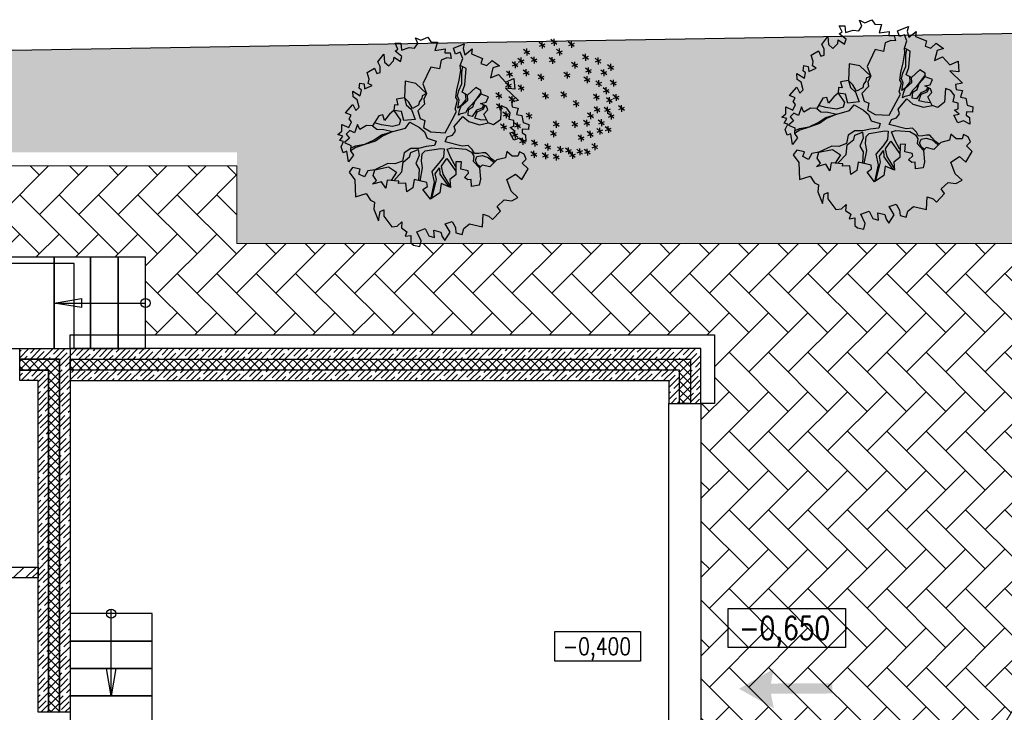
# Model space of a CAD drawing. Header units: millimetres. Extents: x 53645 to 137188, y 78097 to 135542.
# Tile 82 of 256: x 75551 to 86320, y 90223 to 97803. Entities that reach past the tile are written whole.
import ezdxf

# ---------------------------------------------------------------- set-up
doc = ezdxf.new("R2010")
doc.units = ezdxf.units.MM
doc.linetypes.add('CONTI', pattern=[0])
doc.layers.add('axis_dim', color=40, linetype='CONTI')
doc.layers.add('tree', color=67, linetype='Continuous')
for name, color, linetype, lineweight in [('GP-graas', 94, 'Continuous', 9), ('GP-POKRITIE1', 7, 'Continuous', 9), ('mark', 4, 'Continuous', 15), ('stair1', 7, 'Continuous', 15)]:
    doc.layers.add(name, color=color, linetype=linetype, lineweight=lineweight)
doc.layers.add('line 1 GP', color=90, linetype='Continuous', lineweight=0, plot=False)
doc.styles.add('GOST 2.304', font='CS_Gost2304.shx', dxfattribs={"width": 0.8, "oblique": 15})
doc.linetypes.add('ограждение1', pattern='A,6.35,-2.54,[133,ltypeshp.shx,S=2.54,R=0,X=-2.54,Y=0],-2.54,25.4', length=36.83)

# ---------------------------------------------------------------- blocks, each defined once
blk = doc.blocks.new('SYMBOL_Tree_4_2D')
at = {"color": 0, "linetype": 'ByBlock'}
for points in [[(-2.181, -0.522), (-2.227, -0.253), (-2.319, -0.292), (-2.365, -0.146), (-2.304, -0.015), (-2.396, 0.015), (-2.327, 0.123), (-2.45, 0.161), (-2.35, 0.246), (-2.35, 0.415), (-2.174, 0.338), (-2.112, 0.476), (-2.166, 0.553), (-2.12, 0.645), (-2.258, 0.699), (-2.074, 0.906), (-2.004, 0.76), (-1.92, 0.845), (-1.966, 1.029), (-2.066, 1.098), (-2.074, 1.244), (-1.889, 1.129), (-1.859, 1.267), (-1.92, 1.313), (-1.905, 1.444), (-1.797, 1.421), (-1.782, 1.298), (-1.597, 1.382), (-1.69, 1.436), (-1.667, 1.544), (-1.72, 1.705), (-1.536, 1.812), (-1.482, 1.682), (-1.398, 1.705), (-1.398, 1.859), (-1.452, 1.974), (-1.306, 2.166), (-1.29, 1.966), (-1.183, 1.874), (-1.06, 1.997), (-1.045, 2.089), (-0.891, 1.981), (-0.852, 2.104), (-1.021, 2.235), (-0.952, 2.289), (-1.021, 2.434), (-0.883, 2.434), (-0.868, 2.266), (-0.676, 2.327), (-0.538, 2.312), (-0.461, 2.427), (-0.515, 2.573), (-0.384, 2.511), (-0.207, 2.588), (-0.138, 2.473), (0.031, 2.465), (-0.031, 2.258), (0.223, 2.296), (0.215, 2.196), (0.345, 2.196), (0.376, 2.058), (0.261, 2.073), (0.123, 2.012), (0.084, 1.797), (-0.131, 1.843), (-0.33, 1.421), (-0.238, 1.183), (-0.507, 1.436), (-0.776, 1.49), (-0.791, 1.075), (-0.991, 1.044), (-0.952, 0.891), (-1.037, 0.898), (-1.052, 0.76), (-1.16, 0.668), (-1.29, 0.507), (-1.329, 0.653), (-1.429, 0.63), (-1.582, 0.376), (-1.736, 0.384), (-1.905, 0.284), (-1.958, 0.415), (-2.035, 0.2), (-2.15, 0.261), (-2.242, 0.169), (-2.158, 0.069), (-2.281, -0.038), (-2.127, -0.108), (-2.135, -0.246), (-2.058, -0.353)], [(0.43, 2.312), (0.699, 2.419), (0.668, 2.304), (0.714, 2.15), (0.891, 2.296), (0.875, 2.173), (1.152, 2.058), (1.113, 1.928), (1.259, 1.882), (1.39, 2.004), (1.574, 1.874), (1.413, 1.82), (1.351, 1.574), (1.551, 1.659), (1.728, 1.467), (1.935, 1.559), (1.958, 1.29), (1.728, 1.313), (2.05, 1.006), (1.874, 0.975), (1.889, 0.853), (2.043, 0.822), (1.996, 0.66), (2.127, 0.637), (2.166, 0.461), (2.304, 0.415), (2.296, 0.284), (2.143, 0.292), (2.135, 0.207), (2.219, 0.154), (2.227, -0.015), (2.073, 0.069), (1.928, 0.023), (1.828, 0.207), (1.966, 0.238), (1.843, 0.338), (1.935, 0.369), (1.935, 0.507), (1.812, 0.538), (1.843, 0.699), (1.759, 0.822), (1.62, 0.876), (1.597, 0.53), (1.428, 0.399), (1.29, 0.453), (1.183, 0.668), (1.282, 0.776), (1.252, 0.868), (1.106, 0.937), (1.244, 0.968), (1.298, 1.098), (1.121, 1.167), (1.113, 1.259), (0.983, 1.336), (0.776, 1.144), (0.645, 1.213), (0.714, 1.398), (0.745, 1.805), (0.599, 1.882), (0.66, 2.058), (0.599, 2.212), (0.476, 2.166)], [(-2.166, -0.776), (-2.027, -0.967), (-2.012, -1.39), (-1.743, -1.305), (-1.636, -1.474), (-1.536, -1.521), (-1.551, -1.697), (-1.436, -1.989), (-1.398, -1.759), (-1.306, -1.712), (-1.306, -1.874), (-1.106, -2.135), (-0.968, -2.119), (-0.852, -2.012), (-0.868, -2.166), (-0.73, -2.258), (-0.776, -2.373), (-0.63, -2.35), (-0.63, -2.534), (-0.568, -2.596), (-0.407, -2.626), (-0.376, -2.488), (-0.484, -2.258), (-0.277, -2.181), (-0.184, -2.365), (-0.046, -2.404), (-0.062, -2.219), (0.115, -2.266), (0.146, -2.381), (0.215, -2.48), (0.345, -2.273), (0.223, -2.066), (0.399, -2.004), (0.476, -2.158), (0.492, -2.289), (0.645, -2.327), (0.683, -2.181), (0.829, -2.066), (1.152, -2.135), (1.167, -1.82), (1.313, -1.874), (1.398, -1.958), (1.597, -1.743), (1.513, -1.628), (1.689, -1.467), (1.882, -1.49), (2.035, -1.405), (1.866, -1.252), (1.759, -0.96), (1.973, -0.822), (2.127, -0.96), (2.288, -0.691), (2.143, -0.553), (2.242, -0.453), (2.189, -0.33), (2.073, -0.269), (2.035, -0.376), (1.889, -0.376), (1.759, -0.261), (1.72, -0.415), (1.505, -0.469), (1.336, -0.645), (1.144, -0.599), (1.075, -0.668), (1.098, -0.952), (1.067, -1.098), (0.875, -1.129), (0.868, -0.96), (0.783, -0.967), (0.706, -0.906), (0.806, -0.799), (0.791, -0.745), (0.614, -0.699), (0.63, -0.515), (0.492, -0.522), (0.484, -0.845), (0.338, -0.96), (0.353, -1.16), (0.123, -1.06), (0.092, -1.29), (-0.146, -1.451), (-0.33, -1.206), (-0.215, -1.129), (-0.23, -1.037), (-0.553, -0.96), (-0.584, -1.167), (-0.73, -1.267), (-0.76, -1.052), (-0.937, -1.06), (-0.929, -0.998), (-1.221, -0.975), (-1.252, -1.175), (-1.359, -1.014), (-1.59, -1.075), (-1.49, -0.983), (-1.567, -0.86), (-1.528, -0.714), (-1.705, -0.745), (-1.789, -0.891), (-1.928, -0.822), (-1.889, -0.699), (-2.081, -0.66)]]:
    blk.add_lwpolyline(points, close=True, dxfattribs=at)
for points in [[(-0.238, 1.183), (-0.307, 1.044), (-0.292, 0.921), (-0.461, 0.753), (-0.4, 0.561), (-0.284, 0.507), (-0.315, 0.338), (-0.131, 0.23), (0.223, 0.207), (0.399, 0.53), (0.507, 0.737), (0.468, 0.791), (0.53, 1.014), (0.484, 1.083), (0.515, 1.275), (0.568, 1.513), (0.614, 1.759), (0.599, 1.882)], [(0.724, 1.171), (0.737, 1.037), (0.622, 0.883), (0.538, 0.822), (0.568, 1.014), (0.53, 1.114), (0.561, 1.259), (0.637, 1.421), (0.637, 1.713), (0.66, 1.85)], [(-0.238, 1.183), (-0.353, 1.129), (-0.361, 1.06), (-0.415, 0.983), (-0.438, 0.891), (-0.591, 0.806), (-0.684, 0.968), (-0.791, 1.075), (-0.745, 0.898), (-0.614, 0.783), (-0.522, 0.538), (-0.807, 0.507), (-0.868, 0.737), (-1.052, 0.76), (-0.891, 0.522), (-0.922, 0.407), (-1.091, 0.361), (-1.359, 0.399), (-1.537, 0.451)], [(1.117, 1.214), (0.975, 1.021), (0.883, 0.906), (0.799, 0.822), (0.729, 0.699), (0.614, 0.676), (0.553, 0.645), (0.576, 0.76), (0.622, 0.876), (0.783, 1.021), (0.776, 1.144)], [(1.177, 0.903), (1.144, 0.822), (1.006, 0.768), (0.898, 0.614), (0.791, 0.637), (0.806, 0.783), (0.914, 0.853), (0.967, 0.998), (1.121, 1.167)], [(1.259, 0.515), (1.106, 0.53), (0.96, 0.568), (1.021, 0.73), (1.167, 0.791), (1.217, 0.884)], [(1.468, -0.508), (1.375, -0.445), (1.282, -0.346), (1.229, -0.292), (1.152, -0.292), (1.06, -0.307), (0.952, -0.315), (0.898, -0.215), (0.799, -0.115), (0.645, -0.131), (0.223, -0.023), (0.276, 0.1), (0.407, 0.146), (0.476, 0.246), (0.445, 0.361), (0.66, 0.614), (0.814, 0.484), (1.075, 0.407), (1.29, 0.453)], [(-1.582, 0.376), (-1.482, 0.292), (-1.306, 0.284), (-1.083, 0.238), (-0.768, 0.323), (-0.653, 0.469), (-0.415, 0.338), (-0.292, 0.23), (-0.223, 0.069), (0, 0), (-0.039, -0.115), (-0.253, -0.138), (-0.438, -0.184), (-0.63, -0.184), (-0.799, -0.292), (-0.837, -0.499), (-1.029, -0.568), (-1.206, -0.561), (-1.528, -0.714)], [(-2.131, -0.176), (-2.012, -0.123), (-1.774, -0.077), (-1.544, 0.031), (-1.359, 0.154), (-1.083, 0.238), (-1.336, 0.123), (-1.513, 0), (-1.774, -0.085), (-2.004, -0.161), (-2.135, -0.246)], [(-1.053, -0.989), (-0.852, -0.768), (-0.822, -0.53), (-0.661, -0.392), (-0.63, -0.284), (-0.446, -0.215), (-0.423, -0.361), (-0.507, -0.561), (-0.423, -0.699), (-0.444, -0.986)], [(-0.399, -0.997), (-0.338, -0.668), (-0.369, -0.492), (-0.353, -0.322), (-0.277, -0.246), (0.115, -0.184), (0.2, -0.192), (0.177, -0.399), (0.069, -0.553), (-0.108, -0.76), (-0.054, -1.029), (-0.146, -1.451)], [(0.489, -0.645), (0.361, -0.415), (0.276, -0.207), (0.384, -0.169), (0.737, -0.2), (0.875, -0.276), (0.937, -0.376), (0.921, -0.499), (1.075, -0.668)], [(0.35, -1.12), (0.169, -0.822), (0.131, -0.63), (0.261, -0.438), (0.486, -0.753)], [(1.098, -0.645), (1.037, -0.599), (0.975, -0.484), (1.014, -0.384), (1.144, -0.361), (1.29, -0.407), (1.441, -0.535)], [(-1.528, -0.714), (-1.19, -0.645), (-0.991, -0.776), (-1.121, -0.983)], [(-0.113, -1.429), (0.008, -0.96), (-0.023, -0.814), (0.084, -0.668), (0.092, -0.829), (0.315, -1.143)]]:
    blk.add_lwpolyline(points, dxfattribs=at)
blk = doc.blocks.new('2D Tree (4)')
blk.add_blockref('SYMBOL_Tree_4_2D', (0, 0))
blk = doc.blocks.new('_F85QCL')
at = {"color": 0}
for p, q in [((70.8, 224.4), (55, 200.3)), ((60.6, 226.2), (67.1, 201.2)), ((-85.2, 189.2), (-100.9, 165.1)), ((-95.3, 191), (-88.9, 166)), ((-65.8, 196.2), (-42.7, 194.3)), ((-47.3, 206.4), (-63, 182.3)), ((-57.5, 208.2), (-51, 183.2)), ((-14.2, 187.6), (9, 185.7)), ((4.3, 197.8), (-11.4, 173.7)), ((-5.9, 199.6), (0.6, 174.6)), ((-5.6, 208.2), (17.6, 206.4)), ((12.9, 218.4), (-2.8, 194.3)), ((2.7, 220.3), (9.2, 195.3)), ((25.4, 204.8), (48.5, 202.9)), ((43.9, 215), (28.2, 190.9)), ((33.7, 216.8), (40.2, 191.8)), ((52.3, 214.2), (75.4, 212.3)), ((85.6, 203.1), (108.8, 201.2)), ((104.1, 213.3), (88.4, 189.2)), ((94, 215.1), (100.4, 190.1)), ((-143.3, 160.1), (-120.1, 158.2)), ((-124.7, 170.3), (-140.5, 146.2)), ((-134.9, 172.1), (-128.4, 147.1)), ((-103.7, 179), (-80.5, 177.1)), ((-84.8, 149.8), (-61.6, 147.9)), ((-66.2, 159.9), (-82, 135.9)), ((-76.4, 161.8), (-69.9, 136.8)), ((-41.7, 173.8), (-18.6, 172)), ((-23.2, 184), (-39, 159.9)), ((-33.4, 185.9), (-26.9, 160.9)), ((46, 156.6), (69.2, 154.8)), ((64.6, 166.8), (48.8, 142.7)), ((54.4, 168.7), (60.9, 143.7)), ((83.9, 153.2), (107.1, 151.3)), ((102.4, 163.4), (86.7, 139.3)), ((92.2, 165.2), (98.7, 140.2)), ((121.8, 153.2), (144.9, 151.3)), ((140.3, 163.4), (124.5, 139.3)), ((130.1, 165.2), (136.6, 140.2)), ((154.4, 156.6), (177.6, 154.8)), ((173, 166.8), (157.2, 142.7)), ((162.8, 168.7), (169.3, 143.7)), ((-127.8, 120.5), (-104.6, 118.7)), ((-109.2, 130.7), (-125, 106.6)), ((-119.4, 132.6), (-113, 107.6)), ((-30.1, 118.7), (-45.8, 94.6)), ((-40.3, 120.5), (-33.8, 95.5)), ((102.4, 118.7), (86.7, 94.6)), ((92.2, 120.5), (98.7, 95.5)), ((137.2, 124), (160.4, 122.1)), ((155.8, 134.1), (140, 110.1)), ((145.6, 136), (152.1, 111)), ((198.8, 122.1), (183, 98)), ((188.6, 124), (195.1, 99)), ((-171.2, 79.1), (-187, 55)), ((-181.4, 81), (-174.9, 56)), ((-169.1, 99.9), (-145.9, 98)), ((-150.5, 110.1), (-166.3, 86)), ((-160.7, 111.9), (-154.3, 86.9)), ((-48.6, 108.5), (-25.5, 106.6)), ((-28, 77.5), (-4.8, 75.7)), ((-9.4, 87.7), (-25.2, 63.6)), ((-19.6, 89.6), (-13.1, 64.6)), ((39.1, 99.9), (62.3, 98)), ((57.7, 110.1), (41.9, 86)), ((47.5, 111.9), (54, 86.9)), ((83.9, 108.5), (107.1, 106.6)), ((106.3, 86.1), (129.4, 84.3)), ((124.8, 96.3), (109, 72.2)), ((114.6, 98.2), (121.1, 73.2)), ((155.8, 82.6), (140, 58.5)), ((145.6, 84.4), (152.1, 59.4)), ((173.4, 86.1), (196.5, 84.3)), ((191.9, 96.3), (176.2, 72.2)), ((180.3, 111.9), (203.4, 110.1)), ((181.7, 98.2), (188.2, 73.2)), ((226.7, 96.4), (249.9, 94.6)), ((245.3, 106.6), (229.5, 82.6)), ((235.1, 108.5), (241.6, 83.5)), ((-212.4, 38), (-205.9, 13)), ((-189.7, 68.9), (-166.6, 67.1)), ((-169.1, 38), (-145.9, 36.1)), ((-150.5, 48.2), (-166.3, 24.1)), ((-160.7, 50), (-154.3, 25)), ((76.7, 38), (83.2, 13)), ((137.2, 72.4), (160.4, 70.5)), ((157.6, 38), (164.1, 13)), ((192.3, 53.4), (215.5, 51.6)), ((210.8, 63.6), (195.1, 39.6)), ((200.6, 65.5), (207.1, 40.5)), ((219.8, 50), (243, 48.2)), ((238.4, 60.2), (222.6, 36.1)), ((228.2, 62), (234.7, 37)), ((-220.7, 25.9), (-197.5, 24.1)), ((-202.2, 36.1), (-217.9, 12)), ((-115.7, 15.6), (-92.6, 13.8)), ((-97.2, 25.8), (-113, 1.7)), ((-107.4, 27.7), (-100.9, 2.6)), ((68.4, 25.9), (91.6, 24.1)), ((86.9, 36.1), (71.2, 12)), ((149.3, 25.9), (172.5, 24.1)), ((167.8, 36.1), (152.1, 12)), ((192.3, 13.9), (215.5, 12)), ((210.8, 24.1), (195.1, 0)), ((200.6, 25.9), (207.1, 0.9)), ((245.3, 5.2), (229.5, -18.9)), ((235.1, 7), (241.6, -18)), ((-198.3, -15.3), (-175.2, -17.2)), ((-179.8, -5.2), (-195.6, -29.2)), ((-190, -3.3), (-183.5, -28.3)), ((-14.6, -27.5), (-30.4, -51.6)), ((-24.8, -25.7), (-18.3, -50.7)), ((34, -20.5), (57.2, -22.4)), ((52.5, -10.3), (36.8, -34.4)), ((42.3, -8.5), (48.8, -33.5)), ((143.9, -36), (150.3, -61)), ((173.4, -20.5), (196.5, -22.4)), ((191.9, -10.3), (176.2, -34.4)), ((181.7, -8.5), (188.2, -33.5)), ((226.7, -5), (249.9, -6.9)), ((-212.1, -51.5), (-188.9, -53.3)), ((-193.6, -41.3), (-209.3, -65.3)), ((-203.8, -39.4), (-197.3, -64.4)), ((-158.8, -63.5), (-135.6, -65.3)), ((-140.2, -53.3), (-156, -77.4)), ((-150.4, -51.5), (-143.9, -76.5)), ((-33.1, -37.7), (-10, -39.6)), ((135.5, -48), (158.7, -49.9)), ((154.1, -37.8), (138.3, -61.9)), ((169.5, -68.8), (153.8, -92.9)), ((159.3, -66.9), (165.8, -91.9)), ((204.4, -53.2), (227.5, -55)), ((222.9, -43), (207.1, -67.1)), ((212.7, -41.1), (219.2, -66.1)), ((235.3, -65.2), (258.5, -67.1)), ((253.9, -55), (238.1, -79.1)), ((243.7, -53.2), (250.2, -78.2)), ((-201.8, -92.7), (-178.6, -94.6)), ((-183.2, -82.5), (-199, -106.6)), ((-193.4, -80.7), (-187, -105.7)), ((-136.8, -108.3), (-152.5, -132.4)), ((-147, -106.5), (-140.5, -131.5)), ((-112.3, -94.5), (-89.1, -96.3)), ((-93.8, -84.3), (-109.5, -108.3)), ((-104, -82.4), (-97.5, -107.4)), ((-28, -109.9), (-4.8, -111.8)), ((-9.4, -99.7), (-25.2, -123.8)), ((-19.6, -97.9), (-13.1, -122.9)), ((68.4, -87.6), (91.6, -89.4)), ((86.9, -77.4), (71.2, -101.5)), ((76.7, -75.5), (83.2, -100.5)), ((126.5, -104.9), (110.8, -129)), ((116.3, -103), (122.8, -128.1)), ((151, -79), (174.2, -80.8)), ((197.5, -103), (220.6, -104.9)), ((216, -92.9), (200.3, -116.9)), ((205.8, -91), (212.3, -116)), ((-155.3, -118.5), (-132.1, -120.4)), ((-119.6, -147.9), (-135.3, -172)), ((-129.8, -146), (-123.3, -171)), ((-76.2, -144.3), (-53, -146.2)), ((-57.6, -134.1), (-73.4, -158.2)), ((-67.8, -132.3), (-61.3, -157.3)), ((50.8, -147.9), (35, -172)), ((40.6, -146), (47.1, -171)), ((108, -115.1), (131.1, -116.9)), ((156.2, -130.6), (179.3, -132.4)), ((174.7, -120.4), (158.9, -144.5)), ((164.5, -118.5), (171, -143.5)), ((-138.1, -158.1), (-114.9, -159.9)), ((-107.1, -185.6), (-84, -187.4)), ((-88.6, -175.4), (-104.3, -199.5)), ((-98.8, -173.6), (-92.3, -198.6)), ((-62.8, -182.3), (-78.5, -206.4)), ((-73, -180.4), (-66.5, -205.4)), ((-33.1, -180.4), (-10, -182.3)), ((-14.6, -170.3), (-30.4, -194.3)), ((-24.8, -168.4), (-18.3, -193.4)), ((32.3, -158.1), (55.4, -159.9)), ((68.4, -180.4), (91.6, -182.3)), ((86.9, -170.3), (71.2, -194.3)), ((76.7, -168.4), (83.2, -193.4)), ((138.6, -184), (122.8, -208.1)), ((128.4, -182.2), (134.9, -207.2)), ((-81.3, -192.5), (-58.1, -194.3)), ((-50.3, -218.3), (-27.2, -220.1)), ((-31.8, -208.1), (-47.6, -232.2)), ((-42, -206.2), (-35.5, -231.2)), ((31.9, -215), (16.1, -239)), ((21.7, -213.1), (28.2, -238.1)), ((59.8, -221.7), (83, -223.6)), ((78.3, -211.5), (62.6, -235.6)), ((68.1, -209.7), (74.6, -234.7)), ((120, -194.2), (143.2, -196)), ((13.3, -225.2), (36.5, -227))]:
    blk.add_line(p, q, dxfattribs=at)
blk = doc.blocks.new('3432')
at = {"color": 0}
for p, q in [((-3175, 9999), (-2875, 10050)), ((-2875, 10050), (-2875, 9949)), ((-2875, 9949), (-3175, 9999)), ((-2550, 5700), (-2600, 6001)), ((-2600, 6001), (-2500, 6001)), ((-2500, 6001), (-2550, 5700))]:
    blk.add_line(p, q, dxfattribs=at)
for points in [[(-3175, 9500), (-3175, 10500), (-5175, 10500), (-5175, 9500)], [(-3175, 9500), (-2775, 9500), (-2775, 10500), (-3175, 10500)], [(-2775, 9500), (-2475, 9500), (-2475, 10500), (-2775, 10500)], [(-2475, 9500), (-2175, 9500), (-2175, 10500), (-2475, 10500)], [(-2954, 10430), (-4154, 10430), (-4154, 9500), (-2954, 9500), (-2954, 9518)], [(3550, 8900), (3900, 8900), (3900, 3400), (3550, 3400)], [(-2100, 6300), (-2100, 6600), (-3000, 6600), (-3000, 6300)], [(2301, 6404), (3240, 6404), (3240, 6081), (2301, 6081)], [(-2100, 6000), (-2100, 6300), (-3000, 6300), (-3000, 6000)], [(-2100, 5700), (-2100, 6000), (-3000, 6000), (-3000, 5700)], [(-2100, 5700), (-3000, 5700), (-3000, 4510), (-2100, 4510)]]:
    blk.add_lwpolyline(points, close=True, dxfattribs=at)
for points in [[(-3175, 9999), (-2575, 9999)], [(-3175, 9999), (-2175, 9999)], [(-3000, 9500), (-3000, 9650), (3900, 9650), (4050, 9650), (4050, 8900), (3900, 8900)], [(-3550, 9400), (-3451, 9500)], [(-3550, 9385), (-3550, 9500)], [(-3550, 9500), (-3000, 9500)], [(-3550, 9467), (-3535, 9482)], [(-3433, 9385), (-3318, 9500)], [(-3433, 9452), (-3385, 9500)], [(-3301, 9385), (-3186, 9500)], [(-3182, 9438), (-3119, 9500)], [(-3168, 9385), (-3053, 9500)], [(-3000, 9500), (-3000, 5520)], [(-2998, 9422), (-2921, 9500)], [(3900, 9500), (-2998, 9500)], [(-2998, 9500), (-2998, 9385)], [(-2997, 9490), (-2987, 9500)], [(-2930, 9424), (-2854, 9500)], [(-2903, 9385), (-2788, 9500)], [(-2770, 9385), (-2655, 9500)], [(-2745, 9476), (-2722, 9500)], [(-2679, 9410), (-2596, 9493)], [(-2638, 9385), (-2523, 9500)], [(-2505, 9385), (-2390, 9500)], [(-2494, 9462), (-2456, 9500)], [(-2428, 9396), (-2345, 9479)], [(-2373, 9385), (-2258, 9500)], [(-2243, 9448), (-2191, 9500)], [(-2240, 9385), (-2125, 9500)], [(-2107, 9385), (-1992, 9500)], [(-1992, 9434), (-1926, 9500)], [(-1975, 9385), (-1860, 9500)], [(-1842, 9385), (-1727, 9500)], [(-1807, 9487), (-1794, 9500)], [(-1741, 9420), (-1661, 9500)], [(-1710, 9385), (-1595, 9500)], [(-1577, 9385), (-1462, 9500)], [(-1556, 9473), (-1528, 9500)], [(-1489, 9407), (-1406, 9489)], [(-1445, 9385), (-1330, 9500)], [(-1312, 9385), (-1197, 9500)], [(-1304, 9459), (-1263, 9500)], [(-1179, 9385), (-1064, 9500)], [(-1053, 9445), (-998, 9500)], [(-1047, 9385), (-932, 9500)], [(-914, 9385), (-799, 9500)], [(-868, 9497), (-865, 9500)], [(-802, 9431), (-733, 9500)], [(-782, 9385), (-667, 9500)], [(-649, 9385), (-534, 9500)], [(-617, 9483), (-600, 9500)], [(-551, 9417), (-468, 9500)], [(-516, 9385), (-401, 9500)], [(-384, 9385), (-269, 9500)], [(-366, 9470), (-335, 9500)], [(-299, 9403), (-216, 9486)], [(-251, 9385), (-136, 9500)], [(-119, 9385), (-4, 9500)], [(-114, 9456), (-70, 9500)], [(14, 9385), (129, 9500)], [(137, 9442), (195, 9500)], [(146, 9385), (261, 9500)], [(279, 9385), (394, 9500)], [(322, 9494), (328, 9500)], [(388, 9428), (460, 9500)], [(412, 9385), (527, 9500)], [(544, 9385), (659, 9500)], [(573, 9480), (593, 9500)], [(639, 9414), (722, 9497)], [(677, 9385), (792, 9500)], [(809, 9385), (924, 9500)], [(824, 9466), (858, 9500)], [(891, 9400), (973, 9483)], [(942, 9385), (1057, 9500)], [(1075, 9385), (1190, 9500)], [(1076, 9452), (1123, 9500)], [(1207, 9385), (1322, 9500)], [(1327, 9438), (1388, 9500)], [(1340, 9385), (1455, 9500)], [(1472, 9385), (1587, 9500)], [(1512, 9491), (1521, 9500)], [(1578, 9424), (1654, 9500)], [(1605, 9385), (1720, 9500)], [(1737, 9385), (1852, 9500)], [(1763, 9477), (1786, 9500)], [(1829, 9411), (1912, 9493)], [(1870, 9385), (1985, 9500)], [(2003, 9385), (2118, 9500)], [(2014, 9463), (2051, 9500)], [(2081, 9397), (2163, 9479)], [(2135, 9385), (2250, 9500)], [(2265, 9449), (2316, 9500)], [(2268, 9385), (2383, 9500)], [(2400, 9385), (2515, 9500)], [(2517, 9435), (2582, 9500)], [(2533, 9385), (2648, 9500)], [(2666, 9385), (2781, 9500)], [(2702, 9487), (2714, 9500)], [(2768, 9421), (2847, 9500)], [(2798, 9385), (2913, 9500)], [(2931, 9385), (3046, 9500)], [(2953, 9474), (2979, 9500)], [(3019, 9407), (3102, 9490)], [(3063, 9385), (3178, 9500)], [(3196, 9385), (3311, 9500)], [(3204, 9460), (3245, 9500)], [(3328, 9385), (3443, 9500)], [(3455, 9446), (3510, 9500)], [(3461, 9385), (3576, 9500)], [(3594, 9385), (3709, 9500)], [(3640, 9498), (3642, 9500)], [(3707, 9432), (3775, 9500)], [(3726, 9385), (3841, 9500)], [(3892, 9484), (3900, 9492)], [(3900, 8900), (3900, 9500)], [(-3550, 9361), (-3526, 9385)], [(-3550, 9268), (-3433, 9385)], [(-3550, 9265), (-3550, 9385)], [(-3550, 9385), (-3115, 9385)], [(-3115, 9385), (-3550, 9385)], [(-3417, 9265), (-3537, 9385)], [(-3500, 9385), (-3469, 9416)], [(-3460, 9265), (-3340, 9385)], [(-3325, 9265), (-3445, 9385)], [(-3368, 9265), (-3248, 9385)], [(-3367, 9385), (-3284, 9468)], [(-3234, 9267), (-3352, 9385)], [(-3275, 9265), (-3155, 9385)], [(-3187, 9313), (-3259, 9385)], [(-3234, 9385), (-3217, 9402)], [(-3141, 9360), (-3166, 9385)], [(-3115, 9371), (-3033, 9454)], [(-3115, 9305), (-3000, 9420)], [(-3115, 5520), (-3115, 9385)], [(-3115, 9385), (-3115, 5520)], [(-2998, 9356), (-2969, 9385)], [(-2998, 9265), (-2998, 9385)], [(-2998, 9385), (3785, 9385)], [(-2998, 9385), (3785, 9385)], [(-2996, 9265), (-2876, 9385)], [(-2860, 9265), (-2980, 9385)], [(-2969, 9385), (-2966, 9388)], [(-2904, 9265), (-2784, 9385)], [(-2768, 9265), (-2888, 9385)], [(-2837, 9385), (-2781, 9440)], [(-2811, 9265), (-2691, 9385)], [(-2675, 9265), (-2795, 9385)], [(-2718, 9265), (-2598, 9385)], [(-2582, 9265), (-2702, 9385)], [(-2625, 9265), (-2505, 9385)], [(-2489, 9265), (-2609, 9385)], [(-2571, 9385), (-2530, 9426)], [(-2532, 9265), (-2412, 9385)], [(-2396, 9265), (-2516, 9385)], [(-2440, 9265), (-2320, 9385)], [(-2304, 9265), (-2424, 9385)], [(-2347, 9265), (-2227, 9385)], [(-2211, 9265), (-2331, 9385)], [(-2306, 9385), (-2279, 9413)], [(-2254, 9265), (-2134, 9385)], [(-2118, 9265), (-2238, 9385)], [(-2174, 9385), (-2094, 9465)], [(-2161, 9265), (-2041, 9385)], [(-2025, 9265), (-2145, 9385)], [(-2068, 9265), (-1948, 9385)], [(-1932, 9265), (-2052, 9385)], [(-2041, 9385), (-2028, 9399)], [(-1976, 9265), (-1856, 9385)], [(-1840, 9265), (-1960, 9385)], [(-1909, 9385), (-1843, 9451)], [(-1883, 9265), (-1763, 9385)], [(-1747, 9265), (-1867, 9385)], [(-1790, 9265), (-1670, 9385)], [(-1654, 9265), (-1774, 9385)], [(-1697, 9265), (-1577, 9385)], [(-1561, 9265), (-1681, 9385)], [(-1643, 9385), (-1591, 9437)], [(-1604, 9265), (-1484, 9385)], [(-1468, 9265), (-1588, 9385)], [(-1511, 9265), (-1391, 9385)], [(-1376, 9265), (-1496, 9385)], [(-1419, 9265), (-1299, 9385)], [(-1283, 9265), (-1403, 9385)], [(-1378, 9385), (-1340, 9423)], [(-1326, 9265), (-1206, 9385)], [(-1190, 9265), (-1310, 9385)], [(-1238, 9393), (-1155, 9476)], [(-1233, 9265), (-1113, 9385)], [(-1097, 9265), (-1217, 9385)], [(-1140, 9265), (-1020, 9385)], [(-1004, 9265), (-1124, 9385)], [(-1113, 9385), (-1089, 9409)], [(-1047, 9265), (-927, 9385)], [(-912, 9265), (-1032, 9385)], [(-980, 9385), (-904, 9462)], [(-955, 9265), (-835, 9385)], [(-819, 9265), (-939, 9385)], [(-862, 9265), (-742, 9385)], [(-848, 9385), (-838, 9395)], [(-726, 9265), (-846, 9385)], [(-769, 9265), (-649, 9385)], [(-633, 9265), (-753, 9385)], [(-715, 9385), (-653, 9448)], [(-676, 9265), (-556, 9385)], [(-540, 9265), (-660, 9385)], [(-583, 9265), (-463, 9385)], [(-447, 9265), (-567, 9385)], [(-491, 9265), (-371, 9385)], [(-355, 9265), (-475, 9385)], [(-450, 9385), (-401, 9434)], [(-398, 9265), (-278, 9385)], [(-262, 9265), (-382, 9385)], [(-305, 9265), (-185, 9385)], [(-169, 9265), (-289, 9385)], [(-212, 9265), (-92, 9385)], [(-76, 9265), (-196, 9385)], [(-185, 9385), (-150, 9420)], [(-119, 9265), (1, 9385)], [(17, 9265), (-103, 9385)], [(-48, 9389), (35, 9472)], [(-27, 9265), (93, 9385)], [(109, 9265), (-11, 9385)], [(66, 9265), (186, 9385)], [(80, 9385), (101, 9406)], [(202, 9265), (82, 9385)], [(159, 9265), (279, 9385)], [(295, 9265), (175, 9385)], [(213, 9385), (286, 9458)], [(252, 9265), (372, 9385)], [(388, 9265), (268, 9385)], [(345, 9385), (352, 9392)], [(345, 9265), (465, 9385)], [(481, 9265), (361, 9385)], [(437, 9265), (557, 9385)], [(573, 9265), (453, 9385)], [(478, 9385), (537, 9444)], [(530, 9265), (650, 9385)], [(666, 9265), (546, 9385)], [(623, 9265), (743, 9385)], [(759, 9265), (639, 9385)], [(716, 9265), (836, 9385)], [(852, 9265), (732, 9385)], [(743, 9385), (789, 9430)], [(809, 9265), (929, 9385)], [(945, 9265), (825, 9385)], [(902, 9265), (1022, 9385)], [(1037, 9265), (917, 9385)], [(994, 9265), (1114, 9385)], [(1008, 9385), (1040, 9417)], [(1130, 9265), (1010, 9385)], [(1087, 9265), (1207, 9385)], [(1223, 9265), (1103, 9385)], [(1142, 9386), (1225, 9469)], [(1180, 9265), (1300, 9385)], [(1316, 9265), (1196, 9385)], [(1273, 9385), (1291, 9403)], [(1273, 9265), (1393, 9385)], [(1409, 9265), (1289, 9385)], [(1366, 9265), (1486, 9385)], [(1501, 9265), (1381, 9385)], [(1406, 9385), (1476, 9455)], [(1458, 9265), (1578, 9385)], [(1594, 9265), (1474, 9385)], [(1539, 9385), (1542, 9389)], [(1551, 9265), (1671, 9385)], [(1687, 9265), (1567, 9385)], [(1644, 9265), (1764, 9385)], [(1780, 9265), (1660, 9385)], [(1671, 9385), (1727, 9441)], [(1737, 9265), (1857, 9385)], [(1873, 9265), (1753, 9385)], [(1830, 9265), (1950, 9385)], [(1966, 9265), (1846, 9385)], [(1922, 9265), (2042, 9385)], [(1936, 9385), (1978, 9427)], [(2058, 9265), (1938, 9385)], [(2015, 9265), (2135, 9385)], [(2151, 9265), (2031, 9385)], [(2108, 9265), (2228, 9385)], [(2244, 9265), (2124, 9385)], [(2201, 9385), (2230, 9413)], [(2201, 9265), (2321, 9385)], [(2337, 9265), (2217, 9385)], [(2294, 9265), (2414, 9385)], [(2430, 9265), (2310, 9385)], [(2334, 9385), (2415, 9466)], [(2386, 9265), (2506, 9385)], [(2522, 9265), (2402, 9385)], [(2467, 9385), (2481, 9399)], [(2479, 9265), (2599, 9385)], [(2615, 9265), (2495, 9385)], [(2572, 9265), (2692, 9385)], [(2708, 9265), (2588, 9385)], [(2599, 9385), (2666, 9452)], [(2665, 9265), (2785, 9385)], [(2801, 9265), (2681, 9385)], [(2732, 9385), (2732, 9385)], [(2758, 9265), (2878, 9385)], [(2894, 9265), (2774, 9385)], [(2850, 9265), (2970, 9385)], [(2864, 9385), (2917, 9438)], [(2986, 9265), (2866, 9385)], [(2943, 9265), (3063, 9385)], [(3079, 9265), (2959, 9385)], [(3036, 9265), (3156, 9385)], [(3172, 9265), (3052, 9385)], [(3129, 9265), (3249, 9385)], [(3130, 9385), (3168, 9424)], [(3265, 9265), (3145, 9385)], [(3222, 9265), (3342, 9385)], [(3358, 9265), (3238, 9385)], [(3270, 9393), (3353, 9476)], [(3315, 9265), (3435, 9385)], [(3450, 9265), (3330, 9385)], [(3395, 9385), (3420, 9410)], [(3407, 9265), (3527, 9385)], [(3543, 9265), (3423, 9385)], [(3500, 9265), (3620, 9385)], [(3636, 9265), (3516, 9385)], [(3527, 9385), (3605, 9462)], [(3593, 9265), (3713, 9385)], [(3697, 9297), (3609, 9385)], [(3660, 9385), (3671, 9396)], [(3743, 9343), (3702, 9385)], [(3785, 9377), (3856, 9448)], [(3785, 9311), (3900, 9426)], [(3785, 9385), (3785, 8900)], [(3785, 9385), (3785, 8900)], [(-3510, 9265), (-3550, 9305)], [(-3550, 9150), (-3550, 9265)], [(-3550, 9265), (-3235, 9265)], [(-3235, 9265), (-3550, 9265)], [(-3536, 9150), (-3421, 9265)], [(-3419, 9200), (-3354, 9265)], [(-3403, 9150), (-3288, 9265)], [(-3235, 9212), (-3115, 9332)], [(-3235, 5520), (-3235, 9265)], [(-3235, 9265), (-3235, 5520)], [(-3115, 9149), (-3234, 9267)], [(-3115, 9242), (-3187, 9313)], [(-3115, 9334), (-3141, 9360)], [(-3115, 9172), (-3000, 9287)], [(-3115, 9239), (-3085, 9269)], [(-3049, 9305), (-3000, 9354)], [(-2953, 9265), (-2998, 9310)], [(-2998, 9157), (-2890, 9265)], [(3665, 9265), (-2998, 9265)], [(-2998, 9265), (-2998, 9150)], [(3665, 9265), (-2998, 9265)], [(-2983, 9239), (-2957, 9265)], [(-2873, 9150), (-2758, 9265)], [(-2740, 9150), (-2625, 9265)], [(-2732, 9225), (-2691, 9265)], [(-2608, 9150), (-2493, 9265)], [(-2480, 9211), (-2426, 9265)], [(-2475, 9150), (-2360, 9265)], [(-2342, 9150), (-2227, 9265)], [(-2295, 9263), (-2294, 9265)], [(-2229, 9197), (-2161, 9265)], [(-2210, 9150), (-2095, 9265)], [(-2077, 9150), (-1962, 9265)], [(-2044, 9249), (-2029, 9265)], [(-1978, 9183), (-1896, 9265)], [(-1945, 9150), (-1830, 9265)], [(-1812, 9150), (-1697, 9265)], [(-1793, 9236), (-1763, 9265)], [(-1680, 9150), (-1565, 9265)], [(-1547, 9150), (-1432, 9265)], [(-1542, 9222), (-1498, 9265)], [(-1414, 9150), (-1299, 9265)], [(-1290, 9208), (-1233, 9265)], [(-1282, 9150), (-1167, 9265)], [(-1149, 9150), (-1034, 9265)], [(-1105, 9260), (-1100, 9265)], [(-1039, 9194), (-968, 9265)], [(-1017, 9150), (-902, 9265)], [(-884, 9150), (-769, 9265)], [(-854, 9246), (-835, 9265)], [(-788, 9180), (-705, 9263)], [(-751, 9150), (-636, 9265)], [(-619, 9150), (-504, 9265)], [(-603, 9232), (-570, 9265)], [(-486, 9150), (-371, 9265)], [(-354, 9150), (-239, 9265)], [(-352, 9218), (-305, 9265)], [(-221, 9150), (-106, 9265)], [(-100, 9204), (-40, 9265)], [(-89, 9150), (26, 9265)], [(44, 9150), (159, 9265)], [(84, 9257), (93, 9265)], [(151, 9190), (225, 9265)], [(177, 9150), (292, 9265)], [(309, 9150), (424, 9265)], [(336, 9243), (358, 9265)], [(442, 9150), (557, 9265)], [(574, 9150), (689, 9265)], [(587, 9229), (623, 9265)], [(707, 9150), (822, 9265)], [(838, 9215), (888, 9265)], [(840, 9150), (955, 9265)], [(972, 9150), (1087, 9265)], [(1089, 9201), (1153, 9265)], [(1105, 9150), (1220, 9265)], [(1237, 9150), (1352, 9265)], [(1274, 9253), (1286, 9265)], [(1341, 9187), (1419, 9265)], [(1370, 9150), (1485, 9265)], [(1502, 9150), (1617, 9265)], [(1526, 9240), (1551, 9265)], [(1635, 9150), (1750, 9265)], [(1768, 9150), (1883, 9265)], [(1777, 9226), (1816, 9265)], [(1900, 9150), (2015, 9265)], [(2028, 9212), (2081, 9265)], [(2033, 9150), (2148, 9265)], [(2165, 9150), (2280, 9265)], [(2213, 9264), (2214, 9265)], [(2279, 9198), (2347, 9265)], [(2298, 9150), (2413, 9265)], [(2431, 9150), (2546, 9265)], [(2464, 9250), (2479, 9265)], [(2531, 9184), (2612, 9265)], [(2563, 9150), (2678, 9265)], [(2696, 9150), (2811, 9265)], [(2716, 9236), (2744, 9265)], [(2828, 9150), (2943, 9265)], [(2961, 9150), (3076, 9265)], [(2967, 9222), (3010, 9265)], [(3093, 9150), (3208, 9265)], [(3218, 9208), (3275, 9265)], [(3226, 9150), (3341, 9265)], [(3359, 9150), (3474, 9265)], [(3403, 9261), (3407, 9265)], [(3469, 9194), (3540, 9265)], [(3491, 9150), (3606, 9265)], [(3665, 9244), (3785, 9364)], [(3665, 9151), (3785, 9271)], [(3665, 8900), (3665, 9265)], [(3665, 8900), (3665, 9265)], [(3785, 9209), (3697, 9297)], [(3785, 9302), (3743, 9343)], [(3785, 9179), (3900, 9294)], [(3785, 9245), (3803, 9263)], [(3839, 9299), (3900, 9360)], [(-3550, 9202), (-3521, 9231)], [(-3469, 9150), (-3455, 9165)], [(-3350, 9136), (-3270, 9217)], [(-3350, 9070), (-3235, 9185)], [(-3235, 9119), (-3115, 9239)], [(-3115, 9056), (-3235, 9176)], [(-3115, 9040), (-3000, 9155)], [(-3101, 9120), (-3019, 9203)], [(-2917, 9173), (-2834, 9255)], [(-2806, 9150), (-2767, 9189)], [(-2665, 9159), (-2582, 9241)], [(-2541, 9150), (-2516, 9175)], [(-2409, 9150), (-2331, 9228)], [(-2276, 9150), (-2265, 9161)], [(-2144, 9150), (-2080, 9214)], [(-1878, 9150), (-1829, 9200)], [(-1727, 9169), (-1644, 9252)], [(-1613, 9150), (-1577, 9186)], [(-1475, 9155), (-1392, 9238)], [(-1348, 9150), (-1326, 9172)], [(-1215, 9150), (-1141, 9224)], [(-1083, 9150), (-1075, 9158)], [(-950, 9150), (-890, 9210)], [(-685, 9150), (-639, 9196)], [(-537, 9166), (-454, 9249)], [(-420, 9150), (-388, 9182)], [(-285, 9152), (-203, 9235)], [(-155, 9150), (-136, 9169)], [(-22, 9150), (49, 9221)], [(110, 9150), (115, 9155)], [(243, 9150), (300, 9207)], [(402, 9177), (485, 9259)], [(508, 9150), (551, 9193)], [(653, 9163), (736, 9245)], [(773, 9150), (802, 9179)], [(906, 9150), (987, 9232)], [(1038, 9150), (1054, 9165)], [(1171, 9150), (1239, 9218)], [(1436, 9150), (1490, 9204)], [(1592, 9173), (1675, 9256)], [(1701, 9150), (1741, 9190)], [(1843, 9159), (1926, 9242)], [(1966, 9150), (1992, 9176)], [(2099, 9150), (2177, 9228)], [(2232, 9150), (2244, 9162)], [(2364, 9150), (2429, 9214)], [(2629, 9150), (2680, 9200)], [(2782, 9170), (2865, 9253)], [(2895, 9150), (2931, 9186)], [(3033, 9156), (3116, 9239)], [(3160, 9150), (3182, 9173)], [(3292, 9150), (3367, 9225)], [(3425, 9150), (3434, 9159)], [(3550, 9142), (3618, 9211)], [(3550, 9076), (3665, 9191)], [(3654, 9247), (3665, 9257)], [(3785, 9116), (3665, 9236)], [(3665, 9059), (3785, 9179)], [(3785, 9046), (3900, 9161)], [(3787, 9114), (3870, 9197)], [(-3350, 9150), (-3550, 9150)], [(-3350, 5520), (-3350, 9150)], [(-3350, 8937), (-3235, 9052)], [(-3286, 9068), (-3235, 9119)], [(-3235, 9026), (-3115, 9146)], [(-3115, 8963), (-3235, 9083)], [(-3235, 8933), (-3115, 9053)], [(-3035, 9054), (-3000, 9089)], [(-2998, 9150), (3550, 9150)], [(1304, 9150), (1305, 9151)], [(3550, 9150), (3550, 8900)], [(3550, 8944), (3665, 9059)], [(3602, 9062), (3665, 9125)], [(3785, 9023), (3665, 9143)], [(3665, 8966), (3785, 9086)], [(3785, 8931), (3665, 9051)], [(3853, 9048), (3900, 9095)], [(-3350, 9004), (-3322, 9032)], [(-3339, 8883), (-3256, 8966)], [(-3115, 8870), (-3235, 8990)], [(-3235, 8840), (-3115, 8960)], [(-3115, 8907), (-3000, 9022)], [(-3115, 8974), (-3071, 9018)], [(-3088, 8869), (-3005, 8952)], [(3550, 9010), (3566, 9026)], [(3573, 8900), (3632, 8960)], [(3723, 8900), (3665, 8958)], [(3692, 8900), (3785, 8993)], [(3785, 8913), (3900, 9028)], [(3785, 8980), (3817, 9012)], [(3838, 8900), (3884, 8946)], [(-3350, 8805), (-3235, 8920)], [(-3273, 8817), (-3235, 8854)], [(-3115, 8778), (-3235, 8898)], [(-3235, 8748), (-3115, 8868)], [(-3115, 8775), (-3000, 8890)], [(3550, 8900), (3665, 8900)], [(3639, 8900), (3665, 8926)], [(3785, 8900), (3665, 8900)], [(3785, 8900), (3900, 8900)], [(3785, 8900), (3785, 8900)], [(-3350, 8672), (-3235, 8787)], [(-3350, 8739), (-3308, 8781)], [(-3115, 8685), (-3235, 8805)], [(-3235, 8655), (-3115, 8775)], [(-3115, 8708), (-3057, 8767)], [(-3115, 8642), (-3000, 8757)], [(-3021, 8803), (-3000, 8823)], [(-3350, 8540), (-3235, 8655)], [(-3325, 8632), (-3242, 8714)], [(-3115, 8592), (-3235, 8712)], [(-3235, 8562), (-3115, 8682)], [(-3115, 8499), (-3235, 8619)], [(-3115, 8510), (-3000, 8625)], [(-3074, 8618), (-3000, 8691)], [(-3350, 8473), (-3294, 8530)], [(-3350, 8407), (-3235, 8522)], [(-3259, 8565), (-3235, 8588)], [(-3235, 8469), (-3115, 8589)], [(-3115, 8406), (-3235, 8526)], [(-3115, 8576), (-3109, 8582)], [(-3115, 8443), (-3043, 8516)], [(-3007, 8551), (-3000, 8558)], [(-3311, 8380), (-3235, 8456)], [(-3235, 8376), (-3115, 8496)], [(-3115, 8313), (-3235, 8433)], [(-3235, 8284), (-3115, 8404)], [(-3115, 8377), (-3000, 8492)], [(-3060, 8366), (-3000, 8426)], [(-3350, 8275), (-3235, 8390)], [(-3350, 8341), (-3347, 8345)], [(-3245, 8314), (-3235, 8323)], [(-3115, 8221), (-3235, 8341)], [(-3235, 8191), (-3115, 8311)], [(-3115, 8244), (-3000, 8359)], [(-3115, 8311), (-3096, 8331)], [(-3350, 8208), (-3280, 8278)], [(-3350, 8142), (-3235, 8257)], [(-3297, 8129), (-3235, 8191)], [(-3115, 8128), (-3235, 8248)], [(-3235, 8098), (-3115, 8218)], [(-3115, 8112), (-3000, 8227)], [(-3112, 8181), (-3029, 8264)], [(-3350, 8009), (-3235, 8124)], [(-3350, 8076), (-3333, 8093)], [(-3115, 8035), (-3235, 8155)], [(-3235, 8005), (-3115, 8125)], [(-3115, 7979), (-3000, 8094)], [(-3115, 8046), (-3082, 8079)], [(-3046, 8115), (-3000, 8161)], [(-3350, 7877), (-3235, 7992)], [(-3349, 7944), (-3267, 8027)], [(-3115, 7942), (-3235, 8062)], [(-3235, 7912), (-3115, 8032)], [(-3115, 7849), (-3235, 7969)], [(-3098, 7930), (-3015, 8013)], [(-3283, 7878), (-3235, 7926)], [(-3235, 7819), (-3115, 7939)], [(-3115, 7757), (-3235, 7877)], [(-3115, 7847), (-3000, 7962)], [(-3032, 7864), (-3000, 7895)], [(-3350, 7744), (-3235, 7859)], [(-3350, 7811), (-3319, 7842)], [(-3335, 7693), (-3253, 7776)], [(-3235, 7727), (-3115, 7847)], [(-3115, 7664), (-3235, 7784)], [(-3235, 7634), (-3115, 7754)], [(-3115, 7714), (-3000, 7829)], [(-3115, 7780), (-3068, 7828)], [(-3084, 7679), (-3001, 7762)], [(-3350, 7612), (-3235, 7727)], [(-3269, 7627), (-3235, 7660)], [(-3115, 7571), (-3235, 7691)], [(-3235, 7541), (-3115, 7661)], [(-3115, 7581), (-3000, 7696)], [(-3350, 7479), (-3235, 7594)], [(-3350, 7545), (-3305, 7591)], [(-3115, 7478), (-3235, 7598)], [(-3235, 7448), (-3115, 7568)], [(-3115, 7515), (-3054, 7577)], [(-3115, 7449), (-3000, 7564)], [(-3018, 7613), (-3000, 7630)], [(-3350, 7346), (-3235, 7461)], [(-3322, 7442), (-3239, 7525)], [(-3115, 7385), (-3235, 7505)], [(-3235, 7355), (-3115, 7475)], [(-3115, 7316), (-3000, 7431)], [(-3070, 7428), (-3000, 7498)], [(-3350, 7280), (-3291, 7340)], [(-3350, 7214), (-3235, 7329)], [(-3255, 7375), (-3235, 7395)], [(-3115, 7293), (-3235, 7413)], [(-3235, 7263), (-3115, 7383)], [(-3115, 7383), (-3106, 7392)], [(-3115, 7250), (-3040, 7326)], [(-3004, 7361), (-3000, 7365)], [(-3308, 7190), (-3235, 7263)], [(-3115, 7200), (-3235, 7320)], [(-3235, 7170), (-3115, 7290)], [(-3115, 7107), (-3235, 7227)], [(-3115, 7184), (-3000, 7299)], [(-3056, 7177), (-3000, 7232)], [(-5150, 7110), (-3350, 7110)], [(-3621, 6990), (-3501, 7110)], [(-3486, 6990), (-3366, 7110)], [(-3350, 7081), (-3235, 7196)], [(-3350, 7148), (-3343, 7155)], [(-3350, 7110), (-3350, 6990)], [(-3241, 7124), (-3235, 7130)], [(-3235, 7077), (-3115, 7197)], [(-3115, 7014), (-3235, 7134)], [(-3115, 7051), (-3000, 7166)], [(-3115, 7117), (-3092, 7141)], [(-3419, 6990), (-3350, 7059)], [(-3350, 7015), (-3277, 7088)], [(-3350, 6949), (-3235, 7064)], [(-3235, 6984), (-3115, 7104)], [(-3115, 6921), (-3235, 7041)], [(-3235, 6891), (-3115, 7011)], [(-3115, 6919), (-3000, 7034)], [(-3109, 6992), (-3026, 7074)], [(-3350, 6990), (-5150, 6990)], [(-3350, 6816), (-3235, 6931)], [(-3350, 6882), (-3330, 6903)], [(-3294, 6939), (-3235, 6997)], [(-3115, 6829), (-3235, 6949)], [(-3235, 6799), (-3115, 6919)], [(-3115, 6786), (-3000, 6901)], [(-3042, 6925), (-3000, 6967)], [(-3350, 6684), (-3235, 6799)], [(-3346, 6754), (-3263, 6837)], [(-3115, 6736), (-3235, 6856)], [(-3235, 6706), (-3115, 6826)], [(-3115, 6852), (-3078, 6889)], [(-3095, 6740), (-3012, 6823)], [(-3280, 6688), (-3235, 6732)], [(-3115, 6643), (-3235, 6763)], [(-3235, 6613), (-3115, 6733)], [(-3115, 6653), (-3000, 6768)], [(-3029, 6674), (-3000, 6702)], [(-3350, 6551), (-3235, 6666)], [(-3350, 6617), (-3316, 6652)], [(-3332, 6503), (-3249, 6586)], [(-3115, 6550), (-3235, 6670)], [(-3235, 6520), (-3115, 6640)], [(-3115, 6457), (-3235, 6577)], [(-3115, 6587), (-3064, 6638)], [(-3115, 6521), (-3000, 6636)], [(-3081, 6489), (-3000, 6570)], [(-2550, 5700), (-2550, 6650)], [(-2550, 5700), (-2550, 6600)], [(-3350, 6418), (-3235, 6533)], [(-3266, 6437), (-3235, 6467)], [(-3235, 6427), (-3115, 6547)], [(-3115, 6365), (-3235, 6485)], [(-3115, 6388), (-3000, 6503)], [(-3350, 6286), (-3235, 6401)], [(-3350, 6352), (-3302, 6401)], [(-3235, 6335), (-3115, 6455)], [(-3115, 6272), (-3235, 6392)], [(-3235, 6242), (-3115, 6362)], [(-3115, 6322), (-3050, 6387)], [(-3115, 6256), (-3000, 6371)], [(-3015, 6423), (-3000, 6437)], [(-3350, 6153), (-3235, 6268)], [(-3318, 6252), (-3235, 6335)], [(-3115, 6179), (-3235, 6299)], [(-3235, 6149), (-3115, 6269)], [(-3067, 6238), (-3000, 6304)], [(-3350, 6087), (-3288, 6150)], [(-3252, 6185), (-3235, 6202)], [(-3115, 6086), (-3235, 6206)], [(-3235, 6056), (-3115, 6176)], [(-3115, 6123), (-3000, 6238)], [(-3115, 6189), (-3103, 6202)], [(-3001, 6172), (-3000, 6172)], [(-3350, 6021), (-3235, 6136)], [(-3304, 6001), (-3235, 6069)], [(-3115, 5993), (-3235, 6113)], [(-3235, 5963), (-3115, 6083)], [(-3115, 6057), (-3037, 6136)], [(-3115, 5991), (-3000, 6106)], [(-3053, 5987), (-3000, 6039)], [(-3350, 5888), (-3235, 6003)], [(-3350, 5954), (-3340, 5965)], [(-3238, 5934), (-3235, 5937)], [(-3115, 5900), (-3235, 6020)], [(-3235, 5871), (-3115, 5991)], [(-3115, 5808), (-3235, 5928)], [(-3115, 5858), (-3000, 5973)], [(-3115, 5924), (-3089, 5951)], [(-3350, 5822), (-3274, 5898)], [(-3350, 5756), (-3235, 5871)], [(-3235, 5778), (-3115, 5898)], [(-3115, 5715), (-3235, 5835)], [(-3115, 5725), (-3000, 5840)], [(-3105, 5802), (-3023, 5885)], [(-3350, 5623), (-3235, 5738)], [(-3350, 5689), (-3326, 5713)], [(-3290, 5749), (-3235, 5804)], [(-3235, 5685), (-3115, 5805)], [(-3115, 5622), (-3235, 5742)], [(-3235, 5592), (-3115, 5712)], [(-3115, 5593), (-3000, 5708)], [(-3039, 5735), (-3000, 5774)], [(-3343, 5564), (-3260, 5647)], [(-3321, 5520), (-3235, 5605)], [(-3115, 5529), (-3235, 5649)], [(-3215, 5520), (-3115, 5619)], [(-3115, 5659), (-3075, 5700)], [(-3092, 5550), (-3009, 5633)], [(-3235, 5520), (-3350, 5520)], [(-3254, 5520), (-3235, 5539)], [(-3199, 5520), (-3235, 5556)], [(-3115, 5520), (-3235, 5520)], [(-3122, 5520), (-3115, 5526)], [(-3000, 5520), (-3115, 5520)], [(-3056, 5520), (-3000, 5575)]]:
    blk.add_lwpolyline(points, dxfattribs=at)
for centre in [(-2175, 9999), (-2550, 6600)]:
    blk.add_circle(centre, 50, dxfattribs=at)
at = {"color": 0, "insert": (2390, 6336), "char_height": 187.5, "width": 940.36, "attachment_point": 1, "style": 'GOST 2.304'}
blk.add_mtext('\\Fsimplex.shx;\\W0.8000000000;\\Q0.2617993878;\\T1.0000000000;\\o\\l-0,400', dxfattribs=at)

msp = doc.modelspace()

# ---------------------------------------------------------------- hatches: boundary and pattern name
at = {"true_color": 0x000000}
msp.add_hatch(color=18, dxfattribs=at).paths.add_polyline_path([(83418.2, 90480.3), (83796.9, 90697.5), (83766.7, 90537.8), (84437.8, 90540.9), (84438.1, 90484.9), (84438.3, 90429), (83767.3, 90425.9), (83798.9, 90266.5)])
at = {"layer": 'GP-graas', "ltscale": 100}
h = msp.add_hatch(dxfattribs=at)
h.set_pattern_fill('GRASS', color=256, scale=15)
h.set_pattern_definition([(90, (91714.96, -74594.3), (-269.4077, 269.4077), [71.4375, -467.3779]), (45, (91714.96, -74594.3), (-269.4077, 269.4077), [71.4375, -309.5625]), (135, (91714.96, -74594.3), (-269.4077, -269.4077), [71.4375, -309.5625])])
h.paths.add_polyline_path([(73026, 96352.8), (77926, 96352.8), (77926, 95352.8), (89486.2, 95352.8), (91055.3, 97732.8), (59227.9, 97196.4), (55227.9, 78896.4), (81450.5, 78459.4), (81139.4, 81744.2), (83067.3, 84852.8), (80101, 84852.8), (80100.6, 83702.8), (59350.8, 83702.8), (59350.8, 84702.8), (59350.8, 85002.8), (59350.8, 85302.8), (59350.8, 85602.8), (59350.8, 89827.7), (59350.8, 94352.8), (61350.8, 94352.8), (61350.8, 95352.8), (73026, 95352.8)])
at = {"layer": 'GP-POKRITIE1', "ltscale": 100}
h = msp.add_hatch(dxfattribs=at)
h.set_pattern_fill('AR-HBONE', color=252, scale=3, angle=90)
h.set_pattern_definition([(135, (91714.96, -74594.3), (-431.0523, 7e-14), [914.4, -304.8]), (225, (91499.43, -74378.8), (-431.0523, 7e-14), [914.4, -304.8])])
h.paths.add_polyline_path([(61350.8, 95352.7), (73026, 95352.9), (73026, 96202.8), (77926, 96202.8), (77926, 95352.8), (89579.3, 95352.8), (83067.3, 84852.8), (80101, 84852.8), (80101, 83702.8), (59350.8, 83702.5), (59350.8, 84702.8), (76101.3, 84702.8), (76200.8, 84702.8), (79101.6, 84702.8), (79101.6, 87352.8), (83151.2, 87352.8), (83151.3, 88102.8), (83001.5, 88102.8), (83001.5, 93602.8), (83151.5, 93602.8), (83151.5, 94352.8), (76926.8, 94352.8), (76926.7, 95202.8), (73926.3, 95202.8), (73926.3, 94352.9), (61350.8, 94352.7)])

# ---------------------------------------------------------------- linework, layer by layer
at = {"layer": 'axis_dim', "color": 7, "linetype": 'ограждение1', "lineweight": 30, "ltscale": 100}
msp.add_lwpolyline([(83373.9, 85347.1), (81139.4, 81744.2), (81450.5, 78459.4), (55227.9, 78896.4), (59227.9, 97196.4), (91055.3, 97732.8), (87649.5, 92241.3)], dxfattribs=at)
at = {"layer": 'line 1 GP', "ltscale": 100}
msp.add_lwpolyline([(73026, 96202.8), (77926, 96202.8), (77926, 95352.8), (89486.2, 95352.8), (91055.3, 97732.8), (59227.9, 97196.4), (55227.9, 78896.4), (81450.5, 78459.4), (81139.4, 81744.2), (83067.3, 84852.8), (80101, 84852.8), (80100.6, 83702.8), (59350.8, 83702.8), (59350.8, 84702.8), (59350.8, 85002.8), (59350.8, 85302.8), (59350.8, 85602.8), (59350.8, 89827.7), (59350.8, 94352.8), (61350.8, 94352.8), (61350.8, 95352.8), (73026, 95352.8)], close=True, dxfattribs=at)
at = {"layer": 'mark', "linetype": 'Continuous', "lineweight": 25, "ltscale": 100}
msp.add_lwpolyline([(83300.4, 91360.4), (84582.9, 91360.4), (84582.9, 90930.4), (83300.4, 90930.4)], close=True, dxfattribs=at)
at = {"layer": 'stair1', "ltscale": 75}
msp.add_lwpolyline([(59350.8, 84702.8), (59350.8, 83702.8), (80100.6, 83702.8), (80101, 84852.8), (83067.3, 84852.8), (89579.3, 95352.8), (77926, 95352.8), (77926, 96202.8), (73026, 96202.8), (73026, 95352.8), (61350.8, 95352.8), (61350.8, 94352.8)], dxfattribs=at)

# ---------------------------------------------------------------- block references
at = {"layer": 'tree', "xscale": 439.453125, "yscale": 439.453125, "zscale": 4.39453125}
for p in [(84963.3, 96665.6), (80106.6, 96475.1)]:
    msp.add_blockref('2D Tree (4)', p, dxfattribs=at)
at = {"layer": 'tree', "lineweight": 0, "xscale": -2.879999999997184, "yscale": 2.880000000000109, "zscale": 2.88, "rotation": 197.8362192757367}
msp.add_blockref('_F85QCL', (81397.8, 96883.2), dxfattribs=at)

# ---------------------------------------------------------------- texts
at = {"layer": 'mark', "linetype": 'Continuous', "lineweight": 25, "ltscale": 100, "insert": (83419.1, 91270.4), "char_height": 250, "width": 1253.816, "attachment_point": 1, "style": 'GOST 2.304'}
msp.add_mtext('\\Fsimplex.shx;\\W0.8000000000;\\Q0.2617993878;\\T1.0000000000;\\o\\l-0,650', dxfattribs=at)

# ---------------------------------------------------------------- next in the draw order: block references
msp.add_blockref('3432', (79101.6, 84702.8))

doc.saveas('drawing.dxf')
